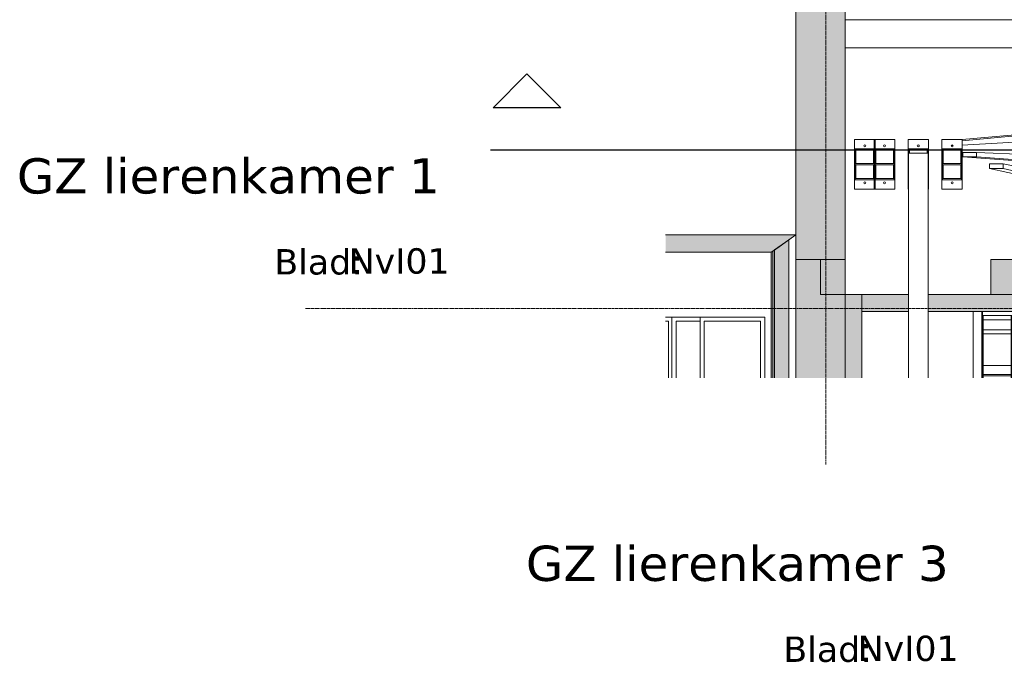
# Model space of a CAD drawing. Header units: millimetres. Extents: x 61846 to 198573, y 13020 to 52988.
# Tile 22 of 150: x 96886 to 103877, y 42398 to 46962. Entities that reach past the tile are written whole.
import ezdxf

# ---------------------------------------------------------------- set-up
doc = ezdxf.new("R2010")
doc.units = ezdxf.units.MM
doc.linetypes.add('Grid Line', pattern=[22.225, 12.7, -3.175, 3.175, -3.175])
doc.linetypes.add('NL_00_doorsnede', pattern=[23, 10, -1, 0, -1, 10, -1])
for name, color, linetype, lineweight in [('A-GENM', 13, 'Continuous', 18), ('A-WALL', 113, 'Continuous', 25), ('G-ANNO-SYMB', 111, 'Continuous', 18), ('I-WALL', 2, 'Continuous', 25), ('M-HVAC-DUCT', 70, 'Continuous', 18), ('S-GRID', 1, 'Continuous', 18)]:
    doc.layers.add(name, color=color, linetype=linetype, lineweight=lineweight)
doc.styles.add('Verdana', font='verdana.ttf', dxfattribs={"height": 250})
doc.styles.add('Verdana_1', font='verdana.ttf', dxfattribs={"height": 180})

# ---------------------------------------------------------------- blocks, each defined once
blk = doc.blocks.new('NLRS_57_DUF_UN_rechth bocht_DNL_stromend ri_150_4868024 - NLRS_57_DUF_UN_rechth bocht_DNL_stromend ri_150_4868024-608472-5e verdieping lierenkamer')
at = {"layer": 'M-HVAC-DUCT', "color": 7, "lineweight": 9}
for p, q in [((66477.3, 44850), (66432.2, 44850)), ((66432.2, 44820), (66451.4, 44820)), ((66432.2, 44820), (66451.4, 44820)), ((66451.4, 44418.5), (66451.4, 44820)), ((66451.4, 44820), (66451.4, 44418.5)), ((66477.3, 44418.5), (66477.3, 44850))]:
    blk.add_line(p, q, dxfattribs=at)
blk = doc.blocks.new('NLRS_57_DUF_UN_rechth verloop_DNL_60º verzinkt_staal_5429346 - NLRS_57_DUF_UN_rechth verloop_DNL_60º verzinkt_staal_5429346-609820-5e verdieping lierenkamer')
at = {"layer": 'M-HVAC-DUCT', "color": 7, "lineweight": 9}
for p, q in [((66676.3, 44850), (66477.3, 44850)), ((66477.3, 44850), (66676.3, 44850)), ((66676.3, 44820), (66506.3, 44820)), ((66506.3, 44820), (66506.3, 44418.5)), ((66506.3, 44418.5), (66506.3, 44820)), ((66506.3, 44820), (66676.3, 44820)), ((66676.3, 44850), (66676.3, 44418.5)), ((67136.3, 44850), (66676.3, 44850)), ((66676.3, 44418.5), (66676.3, 44850)), ((66676.3, 44850), (67136.3, 44850)), ((66706.3, 44820), (67106.3, 44820)), ((66706.3, 44418.5), (66706.3, 44820)), ((67106.3, 44820), (66706.3, 44820)), ((66706.3, 44820), (66706.3, 44418.5)), ((66706.3, 44820), (67106.3, 44820)), ((66706.3, 44418.5), (66706.3, 44820)), ((67106.3, 44820), (66706.3, 44820)), ((66706.3, 44820), (66706.3, 44418.5)), ((67106.3, 44820), (67106.3, 44418.5)), ((67106.3, 44418.5), (67106.3, 44820)), ((67106.3, 44820), (67106.3, 44418.5)), ((67106.3, 44418.5), (67106.3, 44820)), ((67136.3, 44418.5), (67136.3, 44850)), ((67136.3, 44850), (67136.3, 44418.5))]:
    blk.add_line(p, q, dxfattribs=at)
blk = doc.blocks.new('NLRS_57_DUF_UN_rechth verloop_DNL_60º verzinkt_staal_5429346 - NLRS_57_DUF_UN_rechth verloop_DNL_60º verzinkt_staal_5429346-609824-5e verdieping lierenkamer')
blk.add_blockref('NLRS_57_DUF_UN_rechth verloop_DNL_60º verzinkt_staal_5429346 - NLRS_57_DUF_UN_rechth verloop_DNL_60º verzinkt_staal_5429346-609820-5e verdieping lierenkamer', (0, 0))
blk = doc.blocks.new('TadP_A_INS_INSTALLATIES_rvt-2-5e verdieping lierenkamer')
at = {"layer": 'M-HVAC-DUCT', "lineweight": 9}
for name in ['NLRS_57_DUF_UN_rechth bocht_DNL_stromend ri_150_4868024 - NLRS_57_DUF_UN_rechth bocht_DNL_stromend ri_150_4868024-608472-5e verdieping lierenkamer', 'NLRS_57_DUF_UN_rechth verloop_DNL_60º verzinkt_staal_5429346 - NLRS_57_DUF_UN_rechth verloop_DNL_60º verzinkt_staal_5429346-609824-5e verdieping lierenkamer']:
    blk.add_blockref(name, (0, 0), dxfattribs=at)
blk = doc.blocks.new('Basic Wall_28_PBT_WA_beton t_p_g__d_350_C30_37_2203246 - Basic Wall_28_PBT_WA_beton t_p_g__d_350_C30_37_2203246-313131-5e verdieping lierenkamer')
at = {"layer": 'A-WALL', "lineweight": 18}
blk.add_hatch(color=55, dxfattribs=at).paths.add_polyline_path([(67706.3, 44418.5), (67706.3, 45260), (67356.3, 45260), (67356.3, 44418.5)])
at = {"layer": 'A-WALL', "color": 10, "lineweight": 18}
for p, q in [((67706.3, 45260), (67356.3, 45260)), ((67356.3, 45260), (67356.3, 44418.5)), ((67706.3, 44418.5), (67706.3, 45260))]:
    blk.add_line(p, q, dxfattribs=at)
blk = doc.blocks.new('Basic Wall_28_PBT_WA_beton t_p_g__d_350_C30_37_2204518 - Basic Wall_28_PBT_WA_beton t_p_g__d_350_C30_37_2204518-313265-5e verdieping lierenkamer')
at = {"layer": 'A-WALL', "lineweight": 18}
blk.add_hatch(color=55, dxfattribs=at).paths.add_polyline_path([(67356.3, 45260), (67706.3, 45260), (67706.3, 49562), (67356.3, 49562), (67356.3, 45569.9)])
at = {"layer": 'A-WALL', "color": 10, "lineweight": 18}
for p, q in [((67706.3, 49562), (67356.3, 49562)), ((67356.3, 49562), (67356.3, 49024)), ((67706.3, 46961.9), (67706.3, 49312)), ((67356.3, 49023.6), (67356.3, 45260)), ((67706.3, 45260), (67706.3, 46761.9)), ((67356.3, 45260), (67706.3, 45260))]:
    blk.add_line(p, q, dxfattribs=at)
blk = doc.blocks.new('TadP_A_CON_CONSTRUCTIE_rvt-2-5e verdieping lierenkamer')
at = {"layer": 'I-WALL'}
h = blk.add_hatch(color=8, dxfattribs=at)
h.paths.add_polyline_path([(76852.2, 45010), (81587.1, 45010), (81587.1, 45260), (71522.1, 45260), (71522.1, 45010), (76157.5, 45010)])
h.paths.add_polyline_path([(67706.3, 45010), (67706.3, 45260), (67531.3, 45260), (67531.3, 45010)])
h.paths.add_polyline_path([(68740.3, 45010), (70787.1, 45010), (70787.1, 45260), (68740.3, 45260), (68740.3, 45186.1)])
h.paths.add_polyline_path([(85882.8, 45010), (86055, 45010), (86055, 45260), (82322.1, 45260), (82322.1, 45010), (85188.2, 45010)])
h.paths.add_polyline_path([(70922.1, 45010), (71387.1, 45010), (71387.1, 45260), (70922.1, 45260), (70922.1, 45041.5)])
h.paths.add_polyline_path([(82187.1, 45010), (82187.1, 45260), (81722.1, 45260), (81722.1, 45010), (82062.2, 45010)])
at = {"layer": 'I-WALL', "color": 10, "lineweight": 18}
for p, q in [((67706.3, 46961.9), (71107.1, 46961.9)), ((67706.3, 46961.9), (67706.3, 46761.9)), ((70372.4, 46761.9), (67706.3, 46761.9)), ((67706.3, 45260), (67531.3, 45260)), ((67531.3, 45260), (67531.3, 45010)), ((67706.3, 45010), (67706.3, 45260)), ((70787.1, 45260), (68740.3, 45260)), ((68740.3, 45260), (68740.3, 45010)), ((67531.3, 45010), (67706.3, 45010)), ((68740.3, 45010), (70787.1, 45010))]:
    blk.add_line(p, q, dxfattribs=at)
at = {"layer": 'A-WALL', "color": 10, "lineweight": 18}
for name in ['Basic Wall_28_PBT_WA_beton t_p_g__d_350_C30_37_2204518 - Basic Wall_28_PBT_WA_beton t_p_g__d_350_C30_37_2204518-313265-5e verdieping lierenkamer', 'Basic Wall_28_PBT_WA_beton t_p_g__d_350_C30_37_2203246 - Basic Wall_28_PBT_WA_beton t_p_g__d_350_C30_37_2203246-313131-5e verdieping lierenkamer']:
    blk.add_blockref(name, (0, 0), dxfattribs=at)
blk = doc.blocks.new('22_NOAHH_Wand_Wand-x 2765784 - 22_NOAHH_Wand_Wand-x-159263-5e verdieping lierenkamer')
at = {"layer": 'A-WALL', "lineweight": 13}
blk.add_hatch(color=9, dxfattribs=at).paths.add_polyline_path([(67126.9, 45310), (67181.3, 45310), (67356.3, 45435), (66432.2, 45435), (66432.2, 45310)])
at = {"layer": 'A-WALL', "color": 130, "lineweight": 13}
for p, q in [((67356.3, 45435), (66432.2, 45435)), ((66432.2, 45435), (67356.3, 45435)), ((67237.2, 45350), (67356.3, 45435)), ((67356.3, 45435), (67237.2, 45350)), ((67181.3, 45310), (66432.2, 45310)), ((67181.3, 45310), (66432.2, 45310)), ((67181.3, 45310), (67190.4, 45316.5)), ((67190.4, 45316.5), (67181.3, 45310)), ((67237.2, 45350), (67190.4, 45316.5)), ((67237.2, 45350), (67190.4, 45316.5))]:
    blk.add_line(p, q, dxfattribs=at)
blk = doc.blocks.new('22_NOAHH_Wand_Wand-x 2765784 - 22_NOAHH_Wand_Wand-x 2765784-159267-5e verdieping lierenkamer')
blk.add_blockref('22_NOAHH_Wand_Wand-x 2765784 - 22_NOAHH_Wand_Wand-x-159263-5e verdieping lierenkamer', (0, 0))
blk = doc.blocks.new('22_NOAHH_Wand_Wand-x 2783025 - Lucht-161031-5e verdieping lierenkamer')
at = {"layer": 'A-WALL', "color": 130, "lineweight": 13}
for p, q in [((67356.3, 45435), (67306.3, 45399.3)), ((67306.3, 45399.3), (67306.3, 44418.5)), ((67356.3, 44418.5), (67356.3, 45435))]:
    blk.add_line(p, q, dxfattribs=at)
blk = doc.blocks.new('22_NOAHH_Wand_Wand-x 2783025 - 22_NOAHH_Wand_Wand-x 2783025-161028-5e verdieping lierenkamer')
at = {"layer": 'A-WALL', "lineweight": 13}
for points in [[(67206.3, 44418.5), (67306.3, 44418.5), (67306.3, 45399.3), (67206.3, 45327.9), (67206.3, 45186.1)], [(67181.3, 44418.5), (67193.8, 44418.5), (67193.8, 45318.9), (67181.3, 45310), (67181.3, 45186.1)], [(67193.8, 44418.5), (67206.3, 44418.5), (67206.3, 45327.9), (67193.8, 45318.9), (67193.8, 45186.1)]]:
    blk.add_hatch(color=9, dxfattribs=at).paths.add_polyline_path(points)
at = {"layer": 'A-WALL', "color": 130, "lineweight": 13}
for p, q in [((67306.3, 45399.3), (67206.3, 45327.9)), ((67306.3, 44418.5), (67306.3, 45399.3)), ((67193.8, 45318.9), (67181.3, 45310)), ((67181.3, 45310), (67181.3, 44418.5)), ((67206.3, 45327.9), (67193.8, 45318.9)), ((67193.8, 44418.5), (67193.8, 45318.9)), ((67193.8, 45318.9), (67193.8, 44418.5)), ((67206.3, 44418.5), (67206.3, 45327.9)), ((67206.3, 45327.9), (67206.3, 44418.5))]:
    blk.add_line(p, q, dxfattribs=at)
blk.add_blockref('22_NOAHH_Wand_Wand-x 2783025 - Lucht-161031-5e verdieping lierenkamer', (0, 0))
blk = doc.blocks.new('22_NOAHH_Wand_Wand-x 2898336 - 22_NOAHH_Wand_Wand-x 2898336-166141-5e verdieping lierenkamer')
at = {"layer": 'A-WALL', "lineweight": 13}
blk.add_hatch(color=9, dxfattribs=at).paths.add_polyline_path([(67706.3, 44418.5), (67826.3, 44418.5), (67826.3, 45010), (67706.3, 45010)])
at = {"layer": 'A-WALL', "color": 130, "lineweight": 13}
for p, q in [((67826.3, 45010), (67706.3, 45010)), ((67706.3, 45010), (67706.3, 44418.5)), ((67826.3, 44418.5), (67826.3, 45010))]:
    blk.add_line(p, q, dxfattribs=at)
blk = doc.blocks.new('22_NOAHH_Wand_Wand-x 2904254 - 22_NOAHH_Wand_Wand-x 2904254-166222-5e verdieping lierenkamer')
at = {"layer": 'A-WALL', "lineweight": 13}
h = blk.add_hatch(color=9, dxfattribs=at)
h.paths.add_polyline_path([(85882.8, 44890), (85934.6, 44890), (85934.6, 45010), (82322.1, 45010), (82322.7, 44925.7), (82326.1, 44925.7), (82326.6, 44890), (82328.1, 44890), (82328.1, 44949.2), (82338.1, 44948.1), (82338.1, 44939.2), (82478.1, 44938.5), (82478.1, 44890), (82589.8, 44890), (82590.5, 44906), (82592.7, 44906), (82593, 44908), (82629.9, 44908), (82630.8, 44906), (82632.8, 44906), (82632.8, 44890), (82869.8, 44890), (82870.6, 44906), (82872.7, 44906), (82873, 44908), (82909.9, 44908), (82910.8, 44906), (82912.8, 44906), (82912.8, 44890), (83149.8, 44890), (83150.6, 44906), (83152.7, 44906), (83153, 44908), (83189.9, 44908), (83191, 44906), (83192.8, 44906), (83192.8, 44890), (83429.8, 44890), (83430.6, 44906), (83432.7, 44906), (83433, 44908), (83469.9, 44908), (83470.8, 44906), (83472.8, 44906), (83472.8, 44890), (83709.8, 44890), (83710.6, 44906), (83712.7, 44906), (83713, 44908), (83749.9, 44908), (83750.8, 44906), (83752.8, 44906), (83752.8, 44890), (83989.8, 44890), (83990.5, 44906), (83992.7, 44906), (83993, 44908), (84029.9, 44908), (84030.8, 44906), (84032.8, 44906), (84032.8, 44890), (84269.8, 44890), (84270.5, 44906), (84272.7, 44906), (84273, 44908), (84309.9, 44908), (84310.8, 44906), (84312.8, 44906), (84312.8, 44890), (84549.8, 44890), (84550.6, 44906), (84552.7, 44906), (84553, 44908), (84589.9, 44908), (84590.8, 44906), (84592.8, 44906), (84592.8, 44890), (85188.2, 44890)])
h.paths.add_polyline_path([(68156.3, 44890), (68156.3, 45010), (67826.3, 45010), (67826.3, 44890)])
h.paths.add_polyline_path([(68296.3, 44890), (70787.1, 44890), (70787.1, 45010), (68296.3, 45010)])
h.paths.add_polyline_path([(70922.1, 44890), (71111.1, 44890), (71111.1, 44939.2), (71371.1, 44939.2), (71371.1, 44949.2), (71381.1, 44948.1), (71381.7, 44890), (71383.1, 44890), (71383.1, 44925.7), (71387.1, 44925.7), (71387.1, 45010), (70922.1, 45010), (70922.1, 44898.2)])
h.paths.add_polyline_path([(71528.1, 44890), (71528.1, 44949.2), (71538.1, 44948.1), (71538.1, 44939.2), (71678.1, 44938.5), (71678.1, 44890), (73349.8, 44890), (73350.6, 44906), (73352.7, 44906), (73353, 44908), (73389.9, 44908), (73390.8, 44906), (73392.8, 44906), (73392.8, 44890), (81587.1, 44890), (81587.1, 45010), (71522.1, 45010), (71522.1, 44925.7), (71526.1, 44925.7), (71526.6, 44890)])
h.paths.add_polyline_path([(81722.1, 44890), (81911.1, 44890), (81911.1, 44939.2), (82171.1, 44939.2), (82171.1, 44949.2), (82181.1, 44948.1), (82181.1, 44890), (82183.1, 44890), (82183.1, 44925.7), (82187.1, 44925.7), (82187.1, 45010), (81722.1, 45010), (81722.1, 44915.4)])
at = {"layer": 'A-WALL', "color": 130, "lineweight": 13}
for p, q in [((67826.3, 45010), (67826.3, 44890)), ((68156.3, 45010), (67826.3, 45010)), ((70787.1, 45010), (68296.3, 45010)), ((67826.3, 44890), (68156.3, 44890)), ((68296.3, 44890), (70787.1, 44890))]:
    blk.add_line(p, q, dxfattribs=at)
blk = doc.blocks.new('TadP_A_BWK_BOUWKUNDE_rvt-2-5e verdieping lierenkamer')
at = {"layer": 'A-WALL', "color": 250, "lineweight": 25}
for name in ['22_NOAHH_Wand_Wand-x 2765784 - 22_NOAHH_Wand_Wand-x 2765784-159267-5e verdieping lierenkamer', '22_NOAHH_Wand_Wand-x 2783025 - 22_NOAHH_Wand_Wand-x 2783025-161028-5e verdieping lierenkamer', '22_NOAHH_Wand_Wand-x 2898336 - 22_NOAHH_Wand_Wand-x 2898336-166141-5e verdieping lierenkamer', '22_NOAHH_Wand_Wand-x 2904254 - 22_NOAHH_Wand_Wand-x 2904254-166222-5e verdieping lierenkamer']:
    blk.add_blockref(name, (0, 0), dxfattribs=at)
blk = doc.blocks.new('Keerschijf kort omgekeerd - 9 kabels-V111-5e verdieping lierenkamer')
at = {"layer": 'A-GENM'}
for p, q in [((-20, 72.5), (-87, 72.5)), ((-87, 72.5), (-87, -72.5)), ((-20, -72.5), (-20, 72.5)), ((-20, 72.5), (-10, 72.5)), ((-10, 72.5), (190, 72.5)), ((190, 72.5), (200, 72.5)), ((267, 72.5), (200, 72.5)), ((200, 72.5), (200, -72.5)), ((267, -72.5), (267, 72.5)), ((-10, 67.5), (-20, 67.5)), ((-12, -67.5), (-12, 67.5)), ((190, 67.5), (-10, 67.5)), ((-10, 62.7), (-10, -62.7)), ((-10, 62.7), (85.1, 62.7)), ((82.5, 67.5), (82.5, 62.7)), ((85, 67.5), (85, -67.5)), ((94.9, 62.7), (190, 62.7)), ((95, -67.5), (95, 67.5)), ((97.5, 62.7), (97.5, 67.5)), ((200, 67.5), (190, 67.5)), ((190, -62.7), (190, 62.7)), ((-20, -67.5), (-19, -67.5)), ((-16.1, -67.5), (-12.1, -67.5)), ((84.6, -62.7), (-10, -62.7)), ((-9.8, -67.5), (190, -67.5)), ((-9.8, -72.5), (-9.8, -67.5)), ((82.5, -62.7), (82.5, -67.5)), ((190, -62.7), (94.8, -62.7)), ((97.5, -67.5), (97.5, -62.7)), ((190, -67.5), (200, -67.5)), ((-87, -72.5), (-20, -72.5)), ((-19, -72.5), (-20, -72.5)), ((-12.1, -72.5), (-16.1, -72.5)), ((190, -72.5), (-9.8, -72.5)), ((200, -72.5), (190, -72.5)), ((200, -72.5), (267, -72.5))]:
    blk.add_line(p, q, dxfattribs=at)
for centre, start, end in [((-42, 0), 90, 270), ((-42, 0), 270, 90), ((222, 0), 90, 270), ((222, 0), 270, 90)]:
    blk.add_arc(centre, 7, start, end, dxfattribs=at)
blk = doc.blocks.new('Keerschijf kort omgekeerd - 9 kabels-V112-5e verdieping lierenkamer')
at = {"layer": 'A-GENM'}
for p, q in [((-20, 72.5), (-87, 72.5)), ((-87, 72.5), (-87, -72.5)), ((-20, -72.5), (-20, 72.5)), ((-20, 72.5), (-10, 72.5)), ((-10, 72.5), (190, 72.5)), ((190, 72.5), (200, 72.5)), ((267, 72.5), (200, 72.5)), ((200, 72.5), (200, -72.5)), ((267, -72.5), (267, 72.5)), ((-10, 67.5), (-20, 67.5)), ((-12, -67.5), (-12, 67.5)), ((190, 67.5), (-10, 67.5)), ((-10, 62.7), (-10, -62.7)), ((-10, 62.7), (84.6, 62.7)), ((82.5, 67.5), (82.5, 62.7)), ((85, 67.5), (85, -67.5)), ((94.9, 62.7), (190, 62.7)), ((95, -67.5), (95, 67.5)), ((97.5, 62.7), (97.5, 67.5)), ((200, 67.5), (190, 67.5)), ((190, -62.7), (190, 62.7)), ((-20, -67.5), (-9.8, -67.5)), ((85.1, -62.7), (-10, -62.7)), ((-9.8, -67.5), (190, -67.5)), ((-9.8, -72.5), (-9.8, -67.5)), ((82.5, -62.7), (82.5, -67.5)), ((190, -62.7), (94.8, -62.7)), ((97.5, -67.5), (97.5, -62.7)), ((190, -67.5), (200, -67.5)), ((-87, -72.5), (-20, -72.5)), ((-9.8, -72.5), (-20, -72.5)), ((190, -72.5), (-9.8, -72.5)), ((200, -72.5), (190, -72.5)), ((200, -72.5), (267, -72.5))]:
    blk.add_line(p, q, dxfattribs=at)
for centre, start, end in [((-42, 0), 90, 270), ((-42, 0), 270, 90), ((222, 0), 90, 270), ((222, 0), 270, 90)]:
    blk.add_arc(centre, 7, start, end, dxfattribs=at)
blk = doc.blocks.new('Portaalbrug _ fundatie - Portaalbrug _ Fundatie-492727-5e verdieping lierenkamer')
at = {"layer": 'A-GENM'}
for p, q in [((12440, 575), (11968.5, 575)), ((11968.5, 515), (12440, 515)), ((12440, 509), (11968.5, 509)), ((11968.5, 504), (11982.7, 504)), ((11982.7, 504), (11992.9, 504)), ((11982.7, 504), (11982.7, 306)), ((11992.9, 504), (12056.3, 504)), ((11992.9, 504), (11992.9, 306)), ((12056.3, 504), (12280, 504)), ((12056.3, 504), (12056.3, 306)), ((12280, 504), (12310, 504)), ((12280, 504), (12280, 306)), ((12310, 504), (12380, 504)), ((12310, 504), (12310, 306)), ((12380, 504), (12410, 504)), ((12380, 504), (12380, 306)), ((12410, 504), (12410, 306)), ((11982.7, 306), (11968.5, 306)), ((11968.5, 304), (11982.7, 304)), ((11992.9, 306), (11982.7, 306)), ((11982.7, 304), (11992.9, 304)), ((11982.7, 304), (11982.7, 106)), ((12056.3, 306), (11992.9, 306)), ((11992.9, 304), (12056.3, 304)), ((11992.9, 304), (11992.9, 106)), ((12280, 306), (12056.3, 306)), ((12056.3, 304), (12280, 304)), ((12056.3, 304), (12056.3, 106)), ((12310, 306), (12280, 306)), ((12280, 304), (12310, 304)), ((12280, 304), (12280, 106)), ((12380, 306), (12310, 306)), ((12310, 304), (12380, 304)), ((12310, 304), (12310, 106)), ((12410, 306), (12380, 306)), ((12380, 304), (12410, 304)), ((12380, 304), (12380, 106)), ((12410, 304), (12410, 106)), ((11982.7, 106), (11968.5, 106)), ((11968.5, 104), (11982.7, 104)), ((11992.9, 106), (11982.7, 106)), ((11982.7, 104), (11992.9, 104)), ((11982.7, 104), (11982.7, -94)), ((12056.3, 106), (11992.9, 106)), ((11992.9, 104), (12056.3, 104)), ((11992.9, 104), (11992.9, -94)), ((12280, 106), (12056.3, 106)), ((12056.3, 104), (12280, 104)), ((12056.3, 104), (12056.3, -94)), ((12310, 106), (12280, 106)), ((12280, 104), (12310, 104)), ((12280, 104), (12280, -94)), ((12380, 106), (12310, 106)), ((12310, 104), (12380, 104)), ((12310, 104), (12310, -94)), ((12410, 106), (12380, 106)), ((12380, 104), (12410, 104)), ((12380, 104), (12380, -94)), ((12410, 104), (12410, -94)), ((11982.7, -94), (11968.5, -94)), ((11968.5, -96), (11982.7, -96)), ((11992.9, -94), (11982.7, -94)), ((11982.7, -96), (11992.9, -96)), ((11982.7, -96), (11982.7, -294)), ((12056.3, -94), (11992.9, -94)), ((11992.9, -96), (12056.3, -96)), ((11992.9, -96), (11992.9, -294)), ((12280, -94), (12056.3, -94)), ((12056.3, -96), (12280, -96)), ((12056.3, -96), (12056.3, -294)), ((12310, -94), (12280, -94)), ((12280, -96), (12310, -96)), ((12280, -96), (12280, -294)), ((12380, -94), (12310, -94)), ((12310, -96), (12380, -96)), ((12310, -96), (12310, -294)), ((12410, -94), (12380, -94)), ((12380, -96), (12410, -96)), ((12380, -96), (12380, -294)), ((12410, -96), (12410, -294)), ((11982.7, -294), (11968.5, -294)), ((11968.5, -296), (11982.7, -296)), ((11992.9, -294), (11982.7, -294)), ((11982.7, -296), (11992.9, -296)), ((11982.7, -296), (11982.7, -432.2)), ((12056.3, -294), (11992.9, -294)), ((11992.9, -296), (12056.3, -296)), ((11992.9, -296), (11992.9, -432.2)), ((12280, -294), (12056.3, -294)), ((12056.3, -296), (12280, -296)), ((12056.3, -296), (12056.3, -435)), ((12310, -294), (12280, -294)), ((12280, -296), (12310, -296)), ((12280, -296), (12280, -435)), ((12380, -294), (12310, -294)), ((12310, -296), (12380, -296)), ((12310, -296), (12310, -435)), ((12410, -294), (12380, -294)), ((12380, -296), (12410, -296)), ((12380, -296), (12380, -435)), ((12410, -296), (12410, -435)), ((12440, -435), (12002.8, -435)), ((12002.8, -495), (12440, -495))]:
    blk.add_line(p, q, dxfattribs=at)
blk = doc.blocks.new('Staalkabel gedraaid - Trek 16-2832306-5e verdieping lierenkamer')
at = {"layer": 'A-GENM'}
for p, q in [((425.9, 84.9), (2398.1, 198.9)), ((1774.4, 101.6), (2398.1, 158.5)), ((1867.6, 117.1), (2398.1, 167.3)), ((2477.1, 199.7), (2464.1, 199.7)), ((-4, -60), (-4, 9.1)), ((-4, -60), (681.3, 4.9)), ((4, -60), (-4, -60)), ((4, -60), (609.4, -4.7))]:
    blk.add_line(p, q, dxfattribs=at)
blk = doc.blocks.new('Staalkabel gedraaid - Trek 15-2832297-5e verdieping lierenkamer')
at = {"layer": 'A-GENM'}
for p, q in [((309.8, 37), (254.8, 41.2)), ((309.8, 35.5), (254.8, 39.8)), ((355.1, 32), (329.5, 34)), ((377, 32), (350.3, 34)), ((449.8, 26.5), (445, 26.9)), ((449.8, 24.6), (445, 25)), ((509.8, 22), (454.8, 26.2)), ((509.8, 19.9), (454.8, 24.2)), ((519.6, 21.3), (514.8, 21.7)), ((519.6, 19.2), (514.8, 19.6)), ((649.8, 11.5), (645, 11.9)), ((649.8, 9), (645, 9.4)), ((709.8, 7), (654.8, 11.1)), ((709.8, 4.3), (654.8, 8.6)), ((719.6, 6.3), (714.8, 6.6)), ((719.6, 3.6), (714.8, 4)), ((849.8, -3.5), (845, -3.1)), ((849.8, -6.6), (845, -6.2)), ((909.8, -8), (854.8, -3.9)), ((909.8, -11.2), (854.8, -7)), ((919.6, -8.7), (914.8, -8.4)), ((919.6, -12), (914.8, -11.6)), ((1049.8, -18.5), (1045, -18.1)), ((1049.8, -22.2), (1045, -21.8)), ((1109.8, -23), (1054.8, -18.9)), ((1109.8, -26.8), (1054.8, -22.5)), ((1119.6, -23.7), (1114.8, -23.4)), ((1119.6, -27.6), (1114.8, -27.2)), ((1249.8, -33.5), (1245, -33.2)), ((1249.8, -37.7), (1245, -37.4)), ((2394.7, -119.4), (1254.8, -33.9)), ((2297.7, -119.4), (1254.8, -38.1)), ((449.8, -77.8), (445, -77.7)), ((509.8, -80.2), (454.8, -78)), ((519.6, -80.6), (514.8, -80.4)), ((649.8, -85.7), (645, -85.5)), ((709.8, -88.1), (654.8, -85.9)), ((719.6, -88.5), (714.8, -88.3)), ((849.8, -93.6), (845, -93.4)), ((909.8, -95.9), (854.8, -93.8)), ((919.6, -96.3), (914.8, -96.1)), ((1049.8, -101.4), (1045, -101.3)), ((1109.8, -103.8), (1054.8, -101.6)), ((1119.6, -104.2), (1114.8, -104)), ((1249.8, -109.3), (1245, -109.1)), ((2297.7, -150.5), (1254.8, -109.5)), ((2394.7, -119.4), (2297.7, -119.4)), ((2297.7, -119.4), (2297.7, -150.5)), ((2394.7, -150.5), (2394.7, -119.4)), ((2297.7, -150.5), (2394.7, -150.5))]:
    blk.add_line(p, q, dxfattribs=at)
blk = doc.blocks.new('Staalkabel gedraaid - Trek 14-2832282-5e verdieping lierenkamer')
at = {"layer": 'A-GENM'}
for p, q in [((2099.2, -437), (-4, 60)), ((-4, -60), (-4, 60)), ((-4, 60), (4, 60)), ((2196.2, -437), (4, 60)), ((1186.5, -291), (-4, -60)), ((2099.2, -468.1), (1246.8, -302.7)), ((2196.2, -437), (2099.2, -437)), ((2099.2, -437), (2099.2, -468.1)), ((2099.2, -468.1), (2196.2, -468.1)), ((2196.2, -468.1), (2196.2, -437))]:
    blk.add_line(p, q, dxfattribs=at)
blk = doc.blocks.new('Voordoektrek - Links-3971236-5e verdieping lierenkamer')
at = {"layer": 'A-GENM'}
for p, q in [((13600, 70), (12003.5, 70)), ((13600, -70), (13600, 70)), ((12003.5, -70), (13600, -70))]:
    blk.add_line(p, q, dxfattribs=at)
blk = doc.blocks.new('Keerschijf kort omgekeerd - 9 kabels-V123-5e verdieping lierenkamer')
at = {"layer": 'A-GENM'}
for p, q in [((-20, 72.5), (-87, 72.5)), ((-87, 72.5), (-87, 70)), ((-20, 70), (-20, 72.5)), ((-20, 72.5), (-10, 72.5)), ((-10, 72.5), (190, 72.5)), ((190, 72.5), (200, 72.5)), ((267, 72.5), (200, 72.5)), ((200, 72.5), (200, -72.5)), ((267, -72.5), (267, 72.5)), ((190, 67.5), (170, 67.5)), ((170.7, 62.7), (190, 62.7)), ((200, 67.5), (190, 67.5)), ((190, -62.7), (190, 62.7)), ((170, -67.5), (190, -67.5)), ((190, -62.7), (170.7, -62.7)), ((190, -67.5), (200, -67.5)), ((-87, -70), (-87, -72.5)), ((-87, -72.5), (-20, -72.5)), ((-20, -72.5), (-20, -70)), ((-9.8, -72.5), (-20, -72.5)), ((-9.8, -72.5), (-9.8, -70)), ((190, -72.5), (-9.8, -72.5)), ((200, -72.5), (190, -72.5)), ((200, -72.5), (267, -72.5))]:
    blk.add_line(p, q, dxfattribs=at)
for start, end in [(90, 270), (270, 90)]:
    blk.add_arc((222, 0), 7, start, end, dxfattribs=at)
blk = doc.blocks.new('Keerschijf kort omgekeerd - 9 kabels-863216-5e verdieping lierenkamer')
at = {"layer": 'A-GENM'}
for p, q in [((-20, 72.5), (-87, 72.5)), ((-87, 72.5), (-87, -72.5)), ((-20, -72.5), (-20, 72.5)), ((-20, 72.5), (-10, 72.5)), ((-10, 72.5), (190, 72.5)), ((190, 72.5), (200, 72.5)), ((267, 72.5), (200, 72.5)), ((200, 72.5), (200, -72.5)), ((267, -72.5), (267, 72.5)), ((-10, 67.5), (-20, 67.5)), ((-12, -67.5), (-12, 67.5)), ((190, 67.5), (-10, 67.5)), ((-10, 62.7), (-10, -62.7)), ((-10, 62.7), (85.1, 62.7)), ((82.5, 67.5), (82.5, 62.7)), ((85, 67.5), (85, -67.5)), ((94.9, 62.7), (190, 62.7)), ((95, -67.5), (95, 67.5)), ((97.5, 62.7), (97.5, 67.5)), ((200, 67.5), (190, 67.5)), ((190, -62.7), (190, 62.7)), ((-20, -67.5), (-9.8, -67.5)), ((85.1, -62.7), (-10, -62.7)), ((-9.8, -67.5), (190, -67.5)), ((-9.8, -72.5), (-9.8, -67.5)), ((82.5, -62.7), (82.5, -67.5)), ((190, -62.7), (94.8, -62.7)), ((97.5, -67.5), (97.5, -62.7)), ((190, -67.5), (200, -67.5)), ((-87, -72.5), (-20, -72.5)), ((-9.8, -72.5), (-20, -72.5)), ((190, -72.5), (-9.8, -72.5)), ((200, -72.5), (190, -72.5)), ((200, -72.5), (267, -72.5))]:
    blk.add_line(p, q, dxfattribs=at)
for centre, start, end in [((-42, 0), 90, 270), ((-42, 0), 270, 90), ((222, 0), 90, 270), ((222, 0), 270, 90)]:
    blk.add_arc(centre, 7, start, end, dxfattribs=at)
blk = doc.blocks.new('Section - Doorsnede teken Rechts uitlijnen-146486-5e verdieping lierenkamer')
at = {"layer": 'G-ANNO-SYMB', "lineweight": 25}
for p, q in [((-4.81, 3), (-2.405, 5.405)), ((0, 3), (-2.405, 5.405)), ((0, 3), (-4.81, 3)), ((0, 0), (-5, 0))]:
    blk.add_line(p, q, dxfattribs=at)

msp = doc.modelspace()

# ---------------------------------------------------------------- linework, layer by layer
at = {"layer": 'G-ANNO-SYMB', "linetype": 'NL_00_doorsnede', "lineweight": 25}
msp.add_line((124901.5, 46036.1), (100728.7, 46036.1), dxfattribs=at)
at = {"layer": 'S-GRID', "linetype": 'Grid Line'}
for p, q in [((102610.4, 43804.1), (102610.4, 51987.8)), ((98914.4, 44910), (126259.8, 44910))]:
    msp.add_line(p, q, dxfattribs=at)

# ---------------------------------------------------------------- block references
at = {"color": 170, "lineweight": 5}
for name in ['TadP_A_INS_INSTALLATIES_rvt-2-5e verdieping lierenkamer', 'TadP_A_BWK_BOUWKUNDE_rvt-2-5e verdieping lierenkamer', 'TadP_A_CON_CONSTRUCTIE_rvt-2-5e verdieping lierenkamer']:
    msp.add_blockref(name, (35040.4, 0), dxfattribs=at)
at = {"layer": 'A-GENM'}
for name, p, rotation in [('Staalkabel gedraaid - Trek 16-2832306-5e verdieping lierenkamer', (105977.3, 46269), 180), ('Keerschijf kort omgekeerd - 9 kabels-V111-5e verdieping lierenkamer', (102886.7, 45845), 89.9999999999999), ('Keerschijf kort omgekeerd - 9 kabels-V112-5e verdieping lierenkamer', (103026.7, 45845), 89.9999999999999), ('Keerschijf kort omgekeerd - 9 kabels-V123-5e verdieping lierenkamer', (103266.7, 45845), 89.9999999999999), ('Keerschijf kort omgekeerd - 9 kabels-863216-5e verdieping lierenkamer', (103506.7, 45845), 89.9999999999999), ('Voordoektrek - Links-3971236-5e verdieping lierenkamer', (103266.7, 32415), 89.9999999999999), ('Staalkabel gedraaid - Trek 15-2832297-5e verdieping lierenkamer', (105977.3, 45869), 180), ('Staalkabel gedraaid - Trek 14-2832282-5e verdieping lierenkamer', (105969.3, 45469), 180), ('Portaalbrug _ fundatie - Portaalbrug _ Fundatie-492727-5e verdieping lierenkamer', (104231.7, 32450), 89.9999999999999)]:
    msp.add_blockref(name, p, dxfattribs=dict(at, rotation=rotation))
at = {"layer": 'G-ANNO-SYMB', "lineweight": 25, "xscale": 99.99999999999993, "yscale": 99.99999999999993, "zscale": 99.99999999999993}
msp.add_blockref('Section - Doorsnede teken Rechts uitlijnen-146486-5e verdieping lierenkamer', (100728.7, 46036.1), dxfattribs=at)

# ---------------------------------------------------------------- texts
at = {"layer": 'G-ANNO-SYMB', "attachment_point": 1}
for s, insert, char_height, width, style in [('GZ lierenkamer 1', (96866.3, 45977.6), 250, 3767.931, 'Verdana'), ('Blad:', (98694.2, 45332.5), 180, 777.637, 'Verdana_1'), ('NvI01', (99221.3, 45338.7), 180, 913.924, 'Verdana_1'), ('GZ lierenkamer 3', (100480.5, 43226.6), 250, 3767.931, 'Verdana'), ('Blad:', (102308.4, 42581.5), 180, 777.637, 'Verdana_1'), ('NvI01', (102835.5, 42587.7), 180, 913.924, 'Verdana_1')]:
    msp.add_mtext(s, dxfattribs=dict(at, insert=insert, char_height=char_height, width=width, style=style))

doc.saveas('drawing.dxf')
